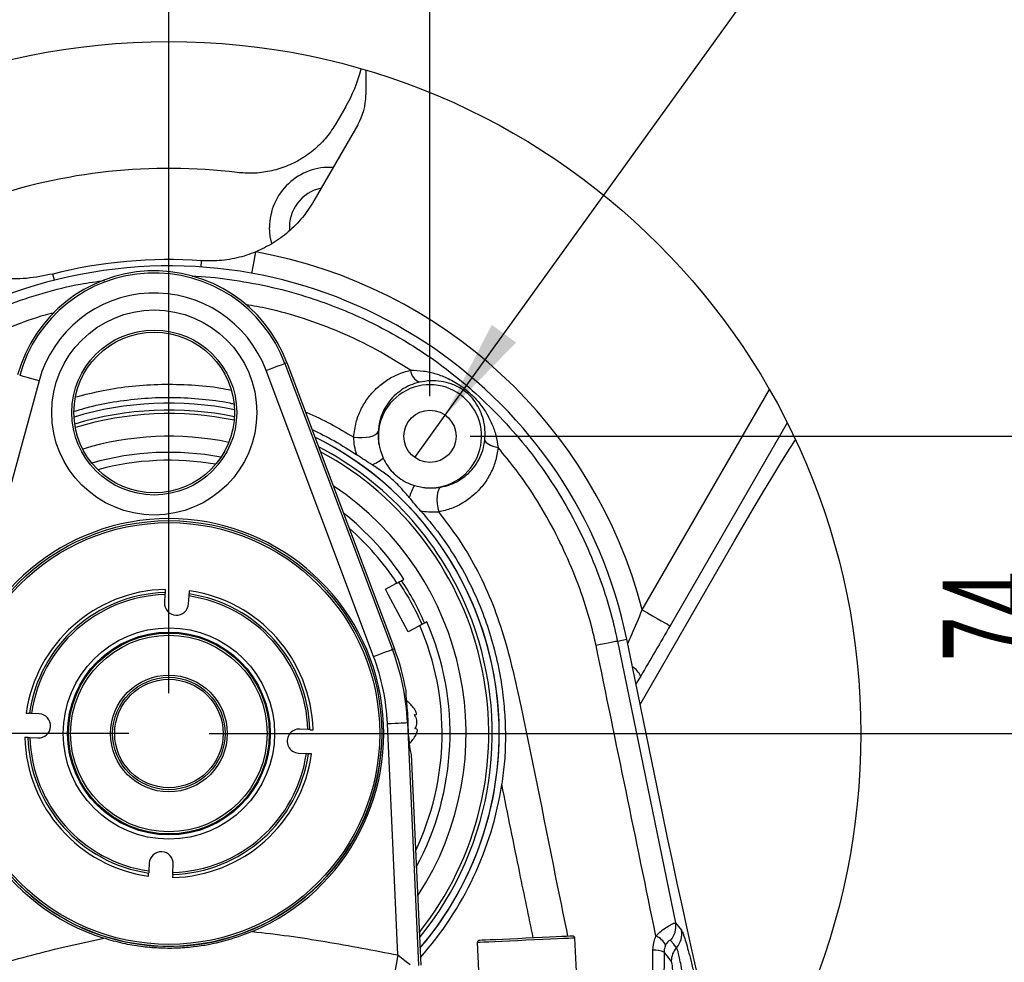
# Model space of a CAD drawing. Extents: x 0 to 8410, y 0 to 5940.
# Tile 50 of 210: x 700 to 1191, y 5092 to 5561. Entities that reach past the tile are written whole.
import ezdxf

# ---------------------------------------------------------------- set-up
doc = ezdxf.new("R2010")
doc.units = 0
doc.header["$LTSCALE"] = 10
doc.layers.get('0').update_dxf_attribs({"linetype": 'CONTINUOUS'})
doc.styles.add('SLDTEXTSTYLE0', font='TXT', dxfattribs={"width": 0.605})
doc.dimstyles.new('SLDDIMSTYLE4', dxfattribs={"dimtxt": 50, "dimasz": 50, "dimexe": 0, "dimexo": 0.0625, "dimgap": 12.5, "dimtad": 1, "dimdec": 1, "dimlfac": 0.5, "dimrnd": 1e-09, "dimzin": 12, "dimtxsty": 'SLDTEXTSTYLE0', "dimsah": 1, "dimcen": 0.09, "dimazin": 3, "dimtfac": 1, "dimtmove": 0, "dimatfit": 3, "dimtolj": 1, "dimtzin": 12})
doc.dimstyles.new('SLDDIMSTYLE5', dxfattribs={"dimtxt": 50, "dimasz": 50, "dimexe": 0, "dimexo": 0.0625, "dimgap": 12.5, "dimtad": 1, "dimdec": 1, "dimlfac": 0.5, "dimrnd": 1e-09, "dimzin": 12, "dimtxsty": 'SLDTEXTSTYLE0', "dimsah": 1, "dimcen": 0.09, "dimazin": 3, "dimtfac": 1, "dimtofl": 0, "dimtmove": 0, "dimatfit": 3, "dimtolj": 1, "dimtzin": 12})
doc.dimstyles.new('SLDDIMSTYLE6', dxfattribs={"dimtxt": 50, "dimasz": 50, "dimexe": 0, "dimexo": 0.0625, "dimgap": 12.5, "dimtad": 0, "dimtih": 1, "dimtoh": 1, "dimdec": 1, "dimlfac": 0.5, "dimrnd": 1e-09, "dimzin": 12, "dimtxsty": 'SLDTEXTSTYLE0', "dimblk1": 'NONE', "dimsah": 1, "dimcen": 0, "dimazin": 3, "dimtfac": 1, "dimtmove": 0, "dimatfit": 3, "dimtolj": 1, "dimtzin": 12})

# ---------------------------------------------------------------- blocks, each defined once
blk = doc.blocks.new('_D_10')
at = {"color": 7, "linetype": 'CONTINUOUS'}
for p, q in [((1224.34, 5354.03), (1224.34, 5454.03)), ((924.48, 5354.03), (1239.34, 5354.03)), ((1224.34, 5206.03), (1224.34, 5354.03)), ((794.48, 5206.03), (1239.34, 5206.03)), ((1224.34, 5206.03), (1224.34, 5106.03))]:
    blk.add_line(p, q, dxfattribs=at)
for points in [[(1224.34, 5354.03), (1231.84, 5404.03), (1216.84, 5404.03)], [(1224.34, 5206.03), (1216.84, 5156.03), (1231.84, 5156.03)]]:
    blk.add_solid(points, dxfattribs=at)
at = {"color": 7, "linetype": 'CONTINUOUS', "insert": (1159.88, 5241.84), "char_height": 50, "attachment_point": 1, "rotation": 90, "style": 'SLDTEXTSTYLE0'}
blk.add_mtext('74', dxfattribs=at)
blk = doc.blocks.new('_D_11')
at = {"color": 7, "linetype": 'CONTINUOUS'}
for p, q in [((774.48, 5226.03), (774.48, 5672.53)), ((904.48, 5374.03), (904.48, 5672.53)), ((774.48, 5657.53), (674.48, 5657.53)), ((774.48, 5657.53), (904.48, 5657.53)), ((904.48, 5657.53), (1004.48, 5657.53))]:
    blk.add_line(p, q, dxfattribs=at)
for points in [[(774.48, 5657.53), (724.48, 5665.03), (724.48, 5650.03)], [(904.48, 5657.53), (954.48, 5650.03), (954.48, 5665.03)]]:
    blk.add_solid(points, dxfattribs=at)
at = {"color": 7, "linetype": 'CONTINUOUS', "insert": (801.28, 5721.98), "char_height": 50, "attachment_point": 1, "style": 'SLDTEXTSTYLE0'}
blk.add_mtext('65', dxfattribs=at)
blk = doc.blocks.new('_D_12')
at = {"color": 7, "linetype": 'CONTINUOUS'}
for p, q in [((754.48, 5206.03), (341.94, 5206.03)), ((356.94, 5206.03), (356.94, 5076.03)), ((584.48, 5076.03), (341.94, 5076.03))]:
    blk.add_line(p, q, dxfattribs=at)
for points in [[(356.94, 5206.03), (349.44, 5156.03), (364.44, 5156.03)], [(356.94, 5076.03), (364.44, 5126.03), (349.44, 5126.03)]]:
    blk.add_solid(points, dxfattribs=at)
at = {"color": 7, "linetype": 'CONTINUOUS', "insert": (292.49, 5102.84), "char_height": 50, "attachment_point": 1, "rotation": 90, "style": 'SLDTEXTSTYLE0'}
blk.add_mtext('65', dxfattribs=at)
blk = doc.blocks.new('_D_13')
at = {"color": 7, "linetype": 'CONTINUOUS'}
for p, q in [((356.94, 5306.03), (356.94, 5406.03)), ((584.48, 5306.03), (341.94, 5306.03)), ((356.94, 5206.03), (356.94, 5306.03)), ((754.48, 5206.03), (341.94, 5206.03)), ((356.94, 5206.03), (356.94, 5106.03))]:
    blk.add_line(p, q, dxfattribs=at)
for points in [[(356.94, 5306.03), (364.44, 5356.03), (349.44, 5356.03)], [(356.94, 5206.03), (349.44, 5156.03), (364.44, 5156.03)]]:
    blk.add_solid(points, dxfattribs=at)
at = {"color": 7, "linetype": 'CONTINUOUS', "insert": (292.49, 5217.84), "char_height": 50, "attachment_point": 1, "rotation": 90, "style": 'SLDTEXTSTYLE0'}
blk.add_mtext('50', dxfattribs=at)
blk = doc.blocks.new('_D_14')
at = {"color": 7, "linetype": 'CONTINUOUS'}
for p, q in [((604.48, 5096.03), (604.48, 5672.53)), ((774.48, 5226.03), (774.48, 5672.53)), ((774.48, 5657.53), (604.48, 5657.53))]:
    blk.add_line(p, q, dxfattribs=at)
for points in [[(604.48, 5657.53), (654.48, 5650.03), (654.48, 5665.03)], [(774.48, 5657.53), (724.48, 5665.03), (724.48, 5650.03)]]:
    blk.add_solid(points, dxfattribs=at)
at = {"color": 7, "linetype": 'CONTINUOUS', "insert": (651.28, 5721.98), "char_height": 50, "attachment_point": 1, "style": 'SLDTEXTSTYLE0'}
blk.add_mtext('85', dxfattribs=at)
blk = doc.blocks.new('SW_SYMBOL_HOLE_DEPTH')
at = {"color": 0, "linetype": 'CONTINUOUS'}
for p, q in [((0, 8750), (8000, 8750)), ((4000, 8750), (4000, 750)), ((1000, 5550), (4000, 750)), ((7000, 5550), (4000, 750))]:
    blk.add_line(p, q, dxfattribs=at)
blk = doc.blocks.new('_D_15')
at = {"color": 7, "linetype": 'CONTINUOUS'}
for p, q in [((912.08, 5364.58), (1061.11, 5571.13)), ((1061.11, 5571.13), (1456.84, 5571.13)), ((896.87, 5343.49), (912.08, 5364.58))]:
    blk.add_line(p, q, dxfattribs=at)
blk.add_solid([(912.08, 5364.58), (947.42, 5400.74), (935.25, 5409.51)], dxfattribs=at)
at = {"color": 7, "linetype": 'CONTINUOUS', "xscale": 0.006445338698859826, "yscale": 0.006445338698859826, "zscale": 0.006445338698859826}
blk.add_blockref('SW_SYMBOL_HOLE_DEPTH', (1311.39, 5578.36), dxfattribs=at)
at = {"color": 7, "linetype": 'CONTINUOUS', "char_height": 50, "attachment_point": 1, "style": 'SLDTEXTSTYLE0'}
for s, insert in [('3x M10', (1086.11, 5635.72)), ('15', (1380.45, 5635.72))]:
    blk.add_mtext(s, dxfattribs=dict(at, insert=insert))
blk = doc.blocks.new('_NONE')

msp = doc.modelspace()

# ---------------------------------------------------------------- linework, layer by layer
at = {"color": 7, "linetype": 'CONTINUOUS'}
for p, q in [((872.55, 5536.4), (872.55, 5524.04)), ((862.38, 5517.89), (857.79, 5509.93)), ((868.54, 5509.1), (846.67, 5471.21)), ((833.23, 5390.71), (886.8, 5248.27)), ((879.63, 5347.47), (881.19, 5343.1)), ((896.72, 5329.51), (901.27, 5328.54)), ((1009.17, 5220.54), (1056.14, 5301.89)), ((772.51, 5275.21), (772.28, 5271.27)), ((784.26, 5270.57), (784.49, 5274.51)), ((1020.5, 5165.48), (1002.51, 5252.93)), ((709.94, 5215.82), (706, 5216.05)), ((896.69, 5215.2), (897.26, 5215.23)), ((843.65, 5208), (839.71, 5208.23)), ((896.88, 5208.44), (897.33, 5208.49)), ((897.33, 5208.56), (896.95, 5208.55)), ((705.3, 5204.07), (709.24, 5203.84)), ((897.05, 5204.63), (897.39, 5205.36)), ((839.01, 5196.25), (842.95, 5196.02)), ((895.08, 5195.52), (899.87, 5090.61)), ((764.69, 5141.5), (764.46, 5137.56)), ((776.44, 5136.86), (776.67, 5140.79)), ((928.05, 5101.93), (929.47, 5070.96)), ((978.08, 5073.18), (976.66, 5104.15)), ((1055.77, 5006.96), (1034.81, 5099.18))]:
    msp.add_line(p, q, dxfattribs=at)
at = {"color": 8, "linetype": 'CONTINUOUS'}
for p, q in [((790.56, 5438.29), (790.78, 5441.47)), ((717.44, 5431.75), (716.66, 5434.84)), ((832.23, 5390.33), (833.23, 5390.71)), ((832.23, 5390.33), (885.79, 5247.89)), ((876.44, 5244.38), (822.88, 5386.81)), ((709.8, 5381.65), (669.44, 5234.93)), ((1010.24, 5267.61), (1073.54, 5377.26)), ((1082.42, 5360.71), (1024.06, 5259.63)), ((997.86, 5251.97), (1002.51, 5252.93)), ((997.86, 5251.97), (1026.71, 5111.69)), ((885.79, 5247.89), (886.8, 5248.27)), ((1009.43, 5234.64), (1007.09, 5230.68)), ((888.56, 5095.77), (883.3, 5211)), ((893.28, 5211.46), (893.51, 5211.47)), ((893.28, 5211.46), (898.8, 5090.53)), ((1026.71, 5111.69), (1029.7, 5108.06)), ((1021.08, 5097.16), (1020.71, 5046.44))]:
    msp.add_line(p, q, dxfattribs=at)
at = {"color": 8, "linetype": 'CONTINUOUS', "flags": 128}
for points in [[(825.67, 5449.97), (824.91, 5453.47), (824.56, 5458.03)], [(815.78, 5435.15), (816.54, 5439.38), (817.71, 5445.84)], [(822.88, 5386.81), (824.65, 5387.48), (826.35, 5388.12), (827.93, 5388.71), (829.32, 5389.24), (830.49, 5389.68), (831.38, 5390.01), (831.97, 5390.23), (832.23, 5390.33)], [(709.8, 5381.65), (707.98, 5382.15), (706.23, 5382.63), (704.6, 5383.08), (703.16, 5383.48), (701.96, 5383.81), (701.04, 5384.06), (700.44, 5384.23), (700.17, 5384.3)], [(866.5, 5353.62), (868.6, 5353.42), (870.7, 5353.39), (872.72, 5353.53), (874.55, 5353.83), (876.13, 5354.28), (877.37, 5354.86), (878.22, 5355.54), (878.65, 5356.3)], [(931.8, 5352.18), (931.97, 5351.64), (932.36, 5351.1), (932.95, 5350.57), (933.74, 5350.06), (934.7, 5349.58), (935.82, 5349.14), (937.06, 5348.76), (938.42, 5348.44)], [(909.91, 5328.69), (909.23, 5328.18), (908.67, 5327.25), (908.26, 5325.94), (908.02, 5324.33), (907.96, 5322.47), (908.08, 5320.45), (908.38, 5318.36), (908.84, 5316.3)], [(1010.24, 5267.61), (1012.82, 5266.12), (1015.32, 5264.68), (1017.63, 5263.34), (1019.69, 5262.16), (1021.41, 5261.16), (1022.74, 5260.39), (1023.64, 5259.88), (1024.06, 5259.63)], [(997.86, 5251.97), (997.56, 5251.92), (996.93, 5251.8), (995.98, 5251.61), (994.73, 5251.36), (993.2, 5251.05), (991.41, 5250.69), (989.4, 5250.28), (987.2, 5249.83)], [(876.44, 5244.38), (878.21, 5245.04), (879.91, 5245.68), (881.49, 5246.28), (882.89, 5246.8), (884.05, 5247.24), (884.94, 5247.58), (885.53, 5247.8), (885.79, 5247.89)], [(883.3, 5211), (885.18, 5211.09), (887, 5211.17), (888.69, 5211.25), (890.18, 5211.32), (891.42, 5211.37), (892.37, 5211.42), (893, 5211.45), (893.28, 5211.46)], [(976.66, 5104.15), (976.29, 5104.13), (975.2, 5104.08), (973.41, 5104), (970.98, 5103.89), (967.98, 5103.75), (964.51, 5103.6), (960.67, 5103.42), (956.58, 5103.23), (952.36, 5103.04), (948.14, 5102.85), (944.05, 5102.66), (940.21, 5102.49), (936.74, 5102.33), (933.74, 5102.19), (931.31, 5102.08), (929.52, 5102), (928.42, 5101.95), (928.05, 5101.93), (928.05, 5101.93)], [(1027.27, 5099.35), (1025.86, 5101.09), (1024.31, 5103.02)], [(888.56, 5095.77), (887.65, 5091.07), (886.75, 5086.49), (885.91, 5082.16), (885.13, 5078.16), (884.44, 5074.63), (883.85, 5071.63), (883.39, 5069.25), (883.06, 5067.55), (882.87, 5066.57)], [(1024.64, 5092.66), (1023.25, 5094.42), (1021.08, 5097.16)]]:
    msp.add_lwpolyline(points, dxfattribs=at)
at = {"color": 7, "linetype": 'CONTINUOUS', "flags": 128}
for points in [[(1056.14, 5301.89), (1060.8, 5309.9), (1065.46, 5317.84), (1070.12, 5325.66), (1074.74, 5333.31), (1079.29, 5340.75), (1083.74, 5347.93), (1086.5, 5352.31)], [(772.66, 5277.81), (772.66, 5277.79), (772.63, 5277.26), (772.6, 5276.79), (772.58, 5276.44), (772.57, 5276.24), (772.57, 5276.21), (772.57, 5276.21)], [(882.32, 5277.83), (887.57, 5280.66), (888.06, 5280.93)], [(893.71, 5256.71), (883.75, 5275.18), (882.32, 5277.83)], [(899.45, 5259.8), (898.96, 5259.54), (893.71, 5256.71)], [(702.7, 5204.22), (702.72, 5204.22), (703.25, 5204.19), (703.71, 5204.16), (704.07, 5204.14), (704.27, 5204.13), (704.3, 5204.13), (704.3, 5204.13)], [(1034.81, 5099.18), (1032.44, 5109.71), (1030.05, 5120.52), (1027.65, 5131.55), (1025.25, 5142.75), (1022.86, 5154.08), (1020.5, 5165.48)], [(975.62, 5105.1), (975.62, 5105.1), (975.26, 5105.09), (974.21, 5105.04), (972.5, 5104.96), (970.17, 5104.86), (967.29, 5104.72), (963.97, 5104.57), (960.28, 5104.4), (956.36, 5104.22), (952.31, 5104.04), (948.27, 5103.85), (944.34, 5103.68), (940.66, 5103.51), (937.33, 5103.36), (934.46, 5103.22), (932.13, 5103.12), (930.41, 5103.04), (929.36, 5102.99), (929.01, 5102.98), (929.01, 5102.98)]]:
    msp.add_lwpolyline(points, dxfattribs=at)
at = {"color": 7, "linetype": 'CONTINUOUS'}
for centre, radius in [((774.47, 5206.03), 344.61), ((767.18, 5365.87), 40), ((904.48, 5354.03), 13), ((774.47, 5206.03), 106), ((774.47, 5206.03), 50), ((774.47, 5206.03), 48.93), ((774.47, 5206.03), 29.07), ((774.47, 5206.03), 28), ((774.47, 5206.03), 27)]:
    msp.add_circle(centre, radius, dxfattribs=at)
at = {"color": 8, "linetype": 'CONTINUOUS'}
for centre, radius in [((767.18, 5365.87), 51.06), ((767.18, 5365.87), 41.08), ((774.47, 5206.03), 105), ((774.47, 5206.03), 52.62), ((774.47, 5206.03), 50.5)]:
    msp.add_circle(centre, radius, dxfattribs=at)
at = {"color": 7, "linetype": 'CONTINUOUS'}
for centre, radius, start, end in [((801.76, 5553.87), 70.49, 329.3118, 346.2188), ((842.67, 5524.04), 29.88, 329.9977, 0.0022), ((774.47, 5206.03), 281.4, 83.044, 109.2201), ((774.47, 5206.03), 232.81, 11.6209, 187.3281), ((774.48, 5206.03), 236, 86.039, 104.18), ((767.18, 5365.87), 70.57, 20.6085, 164.6201), ((904.48, 5354.03), 25.7, 262.8348, 194.793), ((774.47, 5206.04), 164.5, 78.5416, 106.687), ((774.47, 5206.04), 164.5, 78.5417, 106.6869), ((774.48, 5206.03), 148, 78.3706, 106.8582), ((774.47, 5206.03), 164.5, 319.4574, 63.7655), ((774.47, 5206.03), 164.5, 0, 63.7654), ((774.47, 5206.04), 140, 79.3231, 105.9056), ((774.47, 5206.03), 148, 326.7895, 56.4334), ((774.48, 5206.04), 140, 33.2561, 51.6115), ((774.47, 5206.03), 107, 292.8252, 252.4034), ((774.47, 5206.03), 70.2, 91.5583, 171.7522), ((778.27, 5270.92), 6, 176.6556, 356.655), ((774.48, 5206.03), 70.2, 1.5582, 81.7523), ((774.48, 5206.03), 140, 331.6116, 23.4222), ((774.48, 5206.03), 120, 10.2765, 20.6086), ((884.77, 5210.83), 14, 32.7141, 54.6841), ((709.59, 5209.83), 6, 266.6556, 86.655), ((839.36, 5202.24), 6, 86.6545, 266.6557), ((970.57, 5210.99), 77.06, 179.6471, 191.5816), ((774.47, 5206.03), 106, 180, 356.6552), ((774.47, 5206.03), 70.2, 181.5583, 261.7522), ((884.75, 5211.31), 14, 312.4385, 334.8), ((774.48, 5206.03), 164.5, 319.4574, 0), ((774.47, 5206.03), 70.2, 271.5583, 351.7521), ((774.47, 5206.03), 167.72, 318.2983, 351.3179), ((770.68, 5141.15), 6, 356.6556, 176.655), ((975.66, 5104.11), 1, 2.6062, 92.6242), ((929.05, 5101.98), 1, 92.6149, 182.6105)]:
    msp.add_arc(centre, radius, start, end, dxfattribs=at)
at = {"color": 8, "linetype": 'CONTINUOUS'}
for centre, radius, start, end in [((854.48, 5458.03), 29.92, 86.4993, 179.9995), ((854.48, 5458.03), 20, 101.8798, 183.9196), ((774.47, 5206.03), 243.67, 14.6378, 79.7804), ((767.18, 5365.87), 69.5, 20.6086, 164.6201), ((767.18, 5365.87), 59.51, 20.6085, 164.6203), ((902.59, 5388.11), 7.95, 188.6203, 244.616), ((774.48, 5206.03), 161.04, 78.3045, 106.9242), ((774.48, 5206.03), 159.31, 78.2238, 107.0051), ((774.47, 5206.03), 161.04, 22.5227, 62.4343), ((774.47, 5206.03), 159.3, 321.4894, 61.7335), ((774.47, 5206.03), 136.05, 80.1478, 105.0808), ((864.25, 5365.39), 28, 294.0073, 307.2261), ((921.39, 5315.52), 28.36, 150.4487, 163.6287), ((774.47, 5206.03), 136.05, 33.3995, 48.722), ((774.47, 5206.03), 138.7, 23.3739, 33.3154), ((774.47, 5206.03), 71.8, 91.4488, 171.8617), ((774.47, 5206.03), 71.8, 1.4488, 81.8616), ((774.47, 5206.03), 69.2, 91.6293, 171.6811), ((774.47, 5206.03), 69.2, 1.6293, 81.6811), ((774.47, 5206.03), 161.04, 320.7885, 22.5227), ((774.47, 5206.03), 136.05, 334.5007, 23.2791), ((774.47, 5206.03), 118.92, 2.6143, 20.6086), ((774.48, 5206.03), 108.94, 2.6143, 20.6087), ((999.25, 5229.81), 11.26, 25.3829, 57.4194), ((774.47, 5206.03), 71.8, 181.4488, 261.8617), ((774.47, 5206.03), 69.2, 181.6294, 261.681), ((774.48, 5206.03), 71.8, 271.4486, 351.8618), ((774.47, 5206.03), 69.2, 271.6293, 351.6813), ((1016.91, 5109.74), 10, 317.7515, 11.2504), ((1014.18, 5097.24), 8.36, 23.9309, 70.2554), ((1019.89, 5106.11), 10, 317.4999, 11.2485), ((1016.1, 5084.22), 13.86, 68.9377, 92.2569), ((1034.65, 5092.59), 10.01, 137.5122, 179.604)]:
    msp.add_arc(centre, radius, start, end, dxfattribs=at)
at = {"color": 7, "linetype": 'CONTINUOUS'}
for points, knots in [([(857.79, 5509.93), (856.27, 5507.57), (853.22, 5502.86), (847.24, 5496.86), (840.41, 5491.92), (832.83, 5488.18), (824.74, 5485.82), (816.55, 5484.75), (811.16, 5485.16), (808.55, 5485.36)], [0, 0, 0, 0, 0.144366, 0.288724, 0.433096, 0.577468, 0.721671, 0.865875, 1, 1, 1, 1]), ([(846.67, 5471.21), (844.88, 5468.42), (841.24, 5462.76), (834.22, 5455.76), (826.38, 5449.9), (820.62, 5447.2), (817.71, 5445.84)], [0, 0, 0, 0, 0.253535, 0.514406, 0.754105, 1, 1, 1, 1]), ([(817.71, 5445.84), (817.36, 5445.7), (813.94, 5444.31), (807.12, 5442.31), (798.35, 5441.18), (792.86, 5441.39), (790.78, 5441.47)], [0, 0, 0, 0, 0.041243, 0.401777, 0.772746, 1, 1, 1, 1]), ([(716.66, 5434.84), (712.33, 5433.97), (703.54, 5432.2), (693.23, 5432.31), (687.48, 5433.01), (686.22, 5433.16)], [0, 0, 0, 0, 0.431896, 0.876302, 1, 1, 1, 1]), ([(727.43, 5366.49), (729.93, 5367.25), (736.85, 5369.35), (748.56, 5371.54), (762.5, 5373.17), (776.71, 5373.61), (790.85, 5372.72), (800.86, 5371.55), (805.99, 5370.36), (806.61, 5370.22)], [0, 0, 0, 0, 0.097852, 0.270978, 0.445304, 0.623422, 0.80285, 0.976008, 1, 1, 1, 1]), ([(845.74, 5357.44), (849.5, 5355.6), (857.2, 5351.81), (864.4, 5347.16), (868.09, 5344.77)], [0, 0, 0, 0, 0.488318, 1, 1, 1, 1]), ([(875.64, 5339.82), (874.4, 5340.62), (871.87, 5342.26), (869.36, 5343.93), (868.09, 5344.77)], [0, 0, 0, 0, 0.492017, 1, 1, 1, 1]), ([(894.18, 5323.51), (892.94, 5324.96), (890.42, 5327.89), (886.98, 5331.49), (883.81, 5334.16), (880.27, 5336.79), (877.5, 5338.6), (875.64, 5339.82)], [0, 0, 0, 0, 0.230863, 0.467305, 0.600356, 0.731471, 1, 1, 1, 1]), ([(881.19, 5343.1), (881.84, 5341.86), (883.15, 5339.34), (885.87, 5336.06), (889.09, 5333.23), (892.71, 5330.96), (895.39, 5329.99), (896.72, 5329.51)], [0, 0, 0, 0, 0.197313, 0.400337, 0.598023, 0.801381, 1, 1, 1, 1]), ([(899.99, 5316.76), (899.01, 5317.88), (897.06, 5320.12), (895.14, 5322.38), (894.18, 5323.51)], [0, 0, 0, 0, 0.499916, 1, 1, 1, 1]), ([(899.99, 5316.76), (902.34, 5313.99), (908.25, 5307.02), (916.62, 5294.91), (924.29, 5281.22), (930.3, 5267.66), (934.89, 5254.41), (938.41, 5240.67), (940.66, 5227.54), (941.85, 5215.2), (942.17, 5203.75), (941.76, 5192.21), (940.77, 5184.56), (940.27, 5180.72)], [0, 0, 0, 0, 0.0744691, 0.1872168, 0.3010907, 0.3956559, 0.4908866, 0.5881244, 0.6860243, 0.7635943, 0.842057, 0.9205226, 1, 1, 1, 1]), ([(888.06, 5280.93), (888.55, 5281.19), (889.31, 5281.6), (890.37, 5282.17), (891.04, 5282.53), (891.44, 5282.75), (891.55, 5282.81), (891.55, 5282.81)], [0, 0, 0, 0, 0.42406, 0.654597, 0.907236, 0.99984, 1, 1, 1, 1]), ([(772.57, 5276.21), (772.57, 5276.19), (772.56, 5276.12), (772.55, 5275.97), (772.54, 5275.73), (772.52, 5275.47), (772.51, 5275.28), (772.51, 5275.21)], [0, 0, 0, 0, 0.052347, 0.210587, 0.457315, 0.765615, 1, 1, 1, 1]), ([(784.64, 5277.11), (784.64, 5277.04), (784.62, 5276.8), (784.6, 5276.41), (784.57, 5275.99), (784.56, 5275.71), (784.55, 5275.57), (784.55, 5275.52), (784.55, 5275.51)], [0, 0, 0, 0, 0.13319, 0.454782, 0.724881, 0.912353, 0.977787, 1, 1, 1, 1]), ([(784.49, 5274.51), (784.49, 5274.51), (784.49, 5274.63), (784.51, 5274.84), (784.52, 5275.12), (784.54, 5275.34), (784.54, 5275.45), (784.55, 5275.5), (784.55, 5275.51)], [0, 0, 0, 0, 0.019481, 0.350535, 0.641878, 0.860053, 0.980663, 1, 1, 1, 1]), ([(902.94, 5261.68), (902.92, 5261.67), (902.72, 5261.57), (902.32, 5261.35), (901.49, 5260.9), (900.52, 5260.38), (899.76, 5259.97), (899.45, 5259.8)], [0, 0, 0, 0, 0.015705, 0.171694, 0.3454, 0.731549, 1, 1, 1, 1]), ([(892.55, 5227.44), (892.5, 5227.14), (892.31, 5226), (892.7, 5223.51), (892.95, 5219.7), (893.31, 5215.53), (893.45, 5212.67), (893.51, 5211.47)], [0, 0, 0, 0, 0.056352, 0.216662, 0.464741, 0.774201, 1, 1, 1, 1]), ([(896.41, 5218.6), (896.73, 5218.11), (897.22, 5217.34), (897.6, 5216.31), (897.78, 5215.6), (897.39, 5215.14), (896.93, 5215.27), (896.66, 5215.38), (896.56, 5215.43)], [0, 0, 0, 0, 0.3735663, 0.5879295, 0.7284495, 0.8102232, 0.9240642, 1, 1, 1, 1]), ([(703.4, 5216.2), (703.47, 5216.19), (703.71, 5216.18), (704.1, 5216.16), (704.52, 5216.13), (704.8, 5216.12), (704.94, 5216.11), (704.99, 5216.11), (705, 5216.1)], [0, 0, 0, 0, 0.133164, 0.454822, 0.72489, 0.912359, 0.977875, 1, 1, 1, 1]), ([(706, 5216.05), (706, 5216.05), (705.88, 5216.05), (705.67, 5216.07), (705.38, 5216.08), (705.17, 5216.09), (705.05, 5216.1), (705.01, 5216.1), (705, 5216.1)], [0, 0, 0, 0, 0.0195128, 0.350506, 0.6419097, 0.8600627, 0.9804787, 1, 1, 1, 1]), ([(896.56, 5215.43), (896.88, 5214.96), (897.46, 5214.11), (897.83, 5212.65), (897.91, 5211.29), (897.7, 5210.01), (897.32, 5209.06), (896.98, 5208.59), (896.88, 5208.44)], [0, 0, 0, 0, 0.225951, 0.408981, 0.597194, 0.767167, 0.928655, 1, 1, 1, 1]), ([(844.65, 5207.94), (844.65, 5207.94), (844.64, 5207.94), (844.58, 5207.95), (844.44, 5207.96), (844.22, 5207.97), (843.94, 5207.98), (843.75, 5208), (843.65, 5208)], [0, 0, 0, 0, 0.001473, 0.03419, 0.174087, 0.406513, 0.7059, 1, 1, 1, 1]), ([(844.65, 5207.94), (844.66, 5207.94), (844.74, 5207.94), (844.93, 5207.93), (845.27, 5207.91), (845.65, 5207.88), (845.99, 5207.86), (846.18, 5207.85), (846.25, 5207.85)], [0, 0, 0, 0, 0.021575, 0.144453, 0.363105, 0.653636, 0.857331, 1, 1, 1, 1]), ([(897.67, 5208.52), (897.8, 5208.4), (898.11, 5208.11), (898.04, 5207.28), (897.82, 5206.32), (897.45, 5205.4), (897.15, 5204.83), (897.05, 5204.63)], [0, 0, 0, 0, 0.11811, 0.299043, 0.540141, 0.843824, 1, 1, 1, 1]), ([(704.3, 5204.13), (704.32, 5204.12), (704.39, 5204.12), (704.54, 5204.11), (704.78, 5204.1), (705.04, 5204.08), (705.22, 5204.07), (705.3, 5204.07)], [0, 0, 0, 0, 0.052315, 0.210509, 0.457265, 0.765588, 1, 1, 1, 1]), ([(842.95, 5196.02), (842.97, 5196.02), (843.11, 5196.01), (843.34, 5196), (843.61, 5195.98), (843.8, 5195.97), (843.9, 5195.97), (843.94, 5195.96), (843.95, 5195.96)], [0, 0, 0, 0, 0.081577, 0.408129, 0.688321, 0.890066, 0.965855, 1, 1, 1, 1]), ([(845.55, 5195.87), (845.48, 5195.87), (845.23, 5195.89), (844.84, 5195.91), (844.42, 5195.94), (844.14, 5195.95), (844, 5195.96), (843.95, 5195.96), (843.95, 5195.96)], [0, 0, 0, 0, 0.1426561, 0.4628801, 0.7309247, 0.915931, 0.9971404, 1, 1, 1, 1]), ([(764.31, 5134.96), (764.32, 5135.03), (764.33, 5135.28), (764.35, 5135.67), (764.38, 5136.08), (764.39, 5136.37), (764.4, 5136.51), (764.4, 5136.56), (764.4, 5136.56)], [0, 0, 0, 0, 0.142684, 0.462819, 0.730899, 0.915877, 0.997119, 1, 1, 1, 1]), ([(764.46, 5137.56), (764.46, 5137.54), (764.45, 5137.4), (764.44, 5137.17), (764.42, 5136.9), (764.41, 5136.71), (764.41, 5136.61), (764.41, 5136.57), (764.4, 5136.56)], [0, 0, 0, 0, 0.081647, 0.408089, 0.688427, 0.890095, 0.965942, 1, 1, 1, 1]), ([(776.38, 5135.86), (776.38, 5135.85), (776.38, 5135.77), (776.37, 5135.58), (776.35, 5135.24), (776.33, 5134.86), (776.31, 5134.52), (776.3, 5134.33), (776.29, 5134.26)], [0, 0, 0, 0, 0.021568, 0.144465, 0.363113, 0.653713, 0.857394, 1, 1, 1, 1]), ([(776.38, 5135.86), (776.38, 5135.86), (776.38, 5135.87), (776.39, 5135.93), (776.4, 5136.07), (776.41, 5136.29), (776.43, 5136.57), (776.44, 5136.76), (776.44, 5136.86)], [0, 0, 0, 0, 0.001485, 0.034205, 0.174151, 0.406453, 0.705977, 1, 1, 1, 1]), ([(815.98, 5107.41), (811.28, 5105.66), (801.78, 5102.1), (788.91, 5099.79), (778.05, 5098.97), (769.3, 5099.04), (760.49, 5099.84), (751.35, 5101.38), (745.31, 5103.13), (742.13, 5104.04)], [0, 0, 0, 0, 0.199303, 0.402684, 0.517022, 0.632262, 0.75002, 0.868572, 1, 1, 1, 1])]:
    msp.add_open_spline(points, degree=3, knots=knots, dxfattribs=at)
at = {"color": 8, "linetype": 'CONTINUOUS'}
for points, knots in [([(786.1, 5433.73), (786.77, 5433.72), (793.78, 5433.61), (807.16, 5431.91), (826.16, 5428.48), (843.33, 5423.67), (858.79, 5418.12), (872.48, 5412.15), (886.21, 5405.06), (899.69, 5396.88), (913.62, 5387.02), (927.51, 5375.48), (941.17, 5362.07), (953.76, 5347.41), (965.02, 5331.78), (974.87, 5315.33), (983.3, 5298.25), (990.34, 5280.34), (995.05, 5264.8), (997.15, 5255.21), (997.86, 5251.97)], [0, 0, 0, 0, 0.0066972, 0.0700548, 0.1343172, 0.1995164, 0.2479595, 0.2983141, 0.3486683, 0.4021946, 0.4557207, 0.5190769, 0.5824312, 0.6466971, 0.7119047, 0.7747392, 0.8380233, 0.9019783, 0.9668589, 1, 1, 1, 1]), ([(548.22, 5176.94), (547.57, 5183.1), (546.26, 5195.48), (546.26, 5214.21), (547.69, 5233.06), (550.73, 5251.7), (555.29, 5270.04), (561.33, 5287.92), (568.9, 5305.41), (577.94, 5322.26), (588.37, 5338.32), (600.12, 5353.46), (613.24, 5367.72), (627.5, 5380.78), (642.75, 5392.53), (658.83, 5402.91), (675.89, 5411.99), (693.63, 5419.59), (711.9, 5425.58), (728.11, 5429.66), (738.39, 5431.08), (742.35, 5431.63)], [0, 0, 0, 0, 0.052288, 0.105131, 0.157971, 0.211874, 0.264516, 0.317518, 0.371075, 0.425388, 0.478861, 0.532709, 0.587137, 0.642361, 0.695948, 0.749535, 0.803888, 0.859033, 0.912423, 0.966187, 1, 1, 1, 1]), ([(894.73, 5386.92), (889.15, 5390.42), (877.98, 5397.42), (860.11, 5405.96), (842.06, 5412.72), (826.21, 5417.29), (816.48, 5418.99), (812.75, 5419.64)], [0, 0, 0, 0, 0.222081, 0.444621, 0.666698, 0.872349, 1, 1, 1, 1]), ([(717.52, 5415.54), (716.72, 5415.35), (709.98, 5413.78), (697.69, 5409.4), (680.81, 5402.31), (664.61, 5393.67), (649.17, 5383.76), (633.59, 5371.75), (618.11, 5357.5), (608.56, 5346.07), (603.78, 5340.36)], [0, 0, 0, 0, 0.017782, 0.149612, 0.281467, 0.413793, 0.54612, 0.677975, 0.838987, 1, 1, 1, 1]), ([(866.5, 5353.62), (866.81, 5356.1), (867.39, 5360.79), (869.94, 5367.34), (873.34, 5373.01), (877.67, 5377.93), (882.68, 5381.92), (888.41, 5385.11), (892.59, 5386.31), (894.73, 5386.92)], [0, 0, 0, 0, 0.159828, 0.302271, 0.447889, 0.582446, 0.72117, 0.857606, 1, 1, 1, 1]), ([(894.73, 5386.92), (896.94, 5386.87), (901.26, 5386.77), (907.59, 5385.25), (913.98, 5382.78), (919.85, 5379.35), (924.95, 5375.18), (929.09, 5370.72), (932.62, 5365.72), (935.42, 5360.25), (937.51, 5354.47), (938.11, 5350.47), (938.42, 5348.44)], [0, 0, 0, 0, 0.103843, 0.203255, 0.304908, 0.426118, 0.521944, 0.614386, 0.711869, 0.809643, 0.903229, 1, 1, 1, 1]), ([(728.05, 5373.64), (732.62, 5374.79), (741.87, 5377.13), (756.2, 5379.19), (770.91, 5380.15), (785.66, 5379.75), (797.26, 5378.7), (803.78, 5377.38), (805.55, 5377.02)], [0, 0, 0, 0, 0.18052, 0.365515, 0.554521, 0.74492, 0.931022, 1, 1, 1, 1]), ([(899.18, 5380.93), (897.63, 5380.48), (894.53, 5379.58), (890.33, 5377.23), (886.62, 5374.24), (883.5, 5370.63), (881.03, 5366.42), (879.22, 5361.59), (878.84, 5358.11), (878.65, 5356.3)], [0, 0, 0, 0, 0.140281, 0.28099, 0.416868, 0.554482, 0.695463, 0.841213, 1, 1, 1, 1]), ([(931.8, 5352.18), (931.89, 5353.89), (932.07, 5357.28), (931.22, 5362.21), (929.6, 5366.91), (927.23, 5371.09), (924.44, 5374.38), (922.07, 5376.37), (919.94, 5377.83), (917.77, 5379.04), (914.35, 5380.46), (910.02, 5381.52), (904.65, 5381.89), (901.05, 5381.26), (899.18, 5380.93)], [0, 0, 0, 0, 0.0999761, 0.1984245, 0.2907196, 0.3896991, 0.4782555, 0.5421606, 0.5699705, 0.6295867, 0.6872618, 0.7868487, 0.8892128, 1, 1, 1, 1]), ([(842.5, 5366.07), (842.73, 5365.99), (847.05, 5364.35), (855.13, 5360.27), (862.7, 5355.84), (866.5, 5353.62)], [0, 0, 0, 0, 0.027271, 0.5122816, 1, 1, 1, 1]), ([(878.65, 5356.3), (878.63, 5355.07), (878.61, 5352.49), (879.08, 5349.54), (879.53, 5347.86), (879.63, 5347.47)], [0, 0, 0, 0, 0.414079, 0.86659, 1, 1, 1, 1]), ([(868.09, 5344.77), (867.66, 5346.22), (866.81, 5349.11), (866.61, 5352.12), (866.5, 5353.62)], [0, 0, 0, 0, 0.499454, 1, 1, 1, 1]), ([(909.91, 5328.69), (911.47, 5329.05), (914.61, 5329.77), (918.94, 5331.88), (922.84, 5334.68), (926.2, 5338.16), (928.93, 5342.3), (930.97, 5347.02), (931.52, 5350.44), (931.8, 5352.18)], [0, 0, 0, 0, 0.139419, 0.279665, 0.416445, 0.555985, 0.698539, 0.84701, 1, 1, 1, 1]), ([(938.42, 5348.44), (938.05, 5346.09), (937.33, 5341.5), (934.62, 5335.12), (930.99, 5329.49), (926.43, 5324.7), (921.17, 5320.84), (915.27, 5317.88), (910.99, 5316.83), (908.84, 5316.3)], [0, 0, 0, 0, 0.151597, 0.297023, 0.441247, 0.579574, 0.718203, 0.858266, 1, 1, 1, 1]), ([(987.2, 5249.83), (986.53, 5252.82), (984.53, 5261.68), (980.04, 5276.17), (973.29, 5293.14), (965.22, 5309.76), (956.47, 5324.51), (947.5, 5337.44), (941.45, 5344.77), (938.42, 5348.44)], [0, 0, 0, 0, 0.082776, 0.245238, 0.408797, 0.575588, 0.743538, 0.871481, 1, 1, 1, 1]), ([(901.27, 5328.54), (901.89, 5328.46), (904.76, 5328.11), (907.64, 5328.44), (909.91, 5328.69)], [0, 0, 0, 0, 0.215895, 1, 1, 1, 1]), ([(908.84, 5316.3), (907.5, 5316.23), (904.77, 5316.09), (901.81, 5316.42), (900.21, 5316.72), (899.99, 5316.76)], [0, 0, 0, 0, 0.450356, 0.924154, 1, 1, 1, 1]), ([(908.84, 5316.3), (912.19, 5311.9), (918.91, 5303.1), (927.68, 5288.38), (935.21, 5272.41), (941.14, 5255.19), (945.86, 5237.59), (954.88, 5195.69), (963.6, 5151.43), (971.36, 5113.16), (973.02, 5104.99)], [0, 0, 0, 0, 0.074372, 0.148768, 0.229959, 0.311466, 0.393271, 0.474869, 0.887808, 1, 1, 1, 1]), ([(888.85, 5281.36), (890.57, 5278.71), (894.85, 5272.12), (898.61, 5264.98), (900.31, 5260.44), (900.36, 5260.29)], [0, 0, 0, 0, 0.394131, 0.980924, 1, 1, 1, 1]), ([(1002.95, 5250.81), (1003.61, 5252.33), (1006.06, 5257.93), (1008.48, 5263.53), (1010.24, 5267.61)], [0, 0, 0, 0, 0.272081, 1, 1, 1, 1]), ([(1024.06, 5259.63), (1021.64, 5255.46), (1016.8, 5247.1), (1011.88, 5238.79), (1009.43, 5234.64)], [0, 0, 0, 0, 0.49999, 1, 1, 1, 1]), ([(1017, 5105.12), (1012.04, 5129.24), (1002.12, 5177.48), (992.18, 5225.71), (987.2, 5249.83)], [0, 0, 0, 0, 0.5, 1, 1, 1, 1]), ([(955.95, 5104.21), (953.7, 5114.98), (948.38, 5140.46), (943.24, 5165.99), (940.27, 5180.72)], [0, 0, 0, 0, 0.422754, 1, 1, 1, 1]), ([(1017, 5105.12), (1017.41, 5105.54), (1018.66, 5106.87), (1020.89, 5108.72), (1023.46, 5110.33), (1025.32, 5111.46), (1026.39, 5111.64), (1026.71, 5111.69)], [0, 0, 0, 0, 0.148189, 0.460684, 0.726913, 0.918994, 1, 1, 1, 1]), ([(815.98, 5107.41), (822.06, 5106.72), (834.22, 5105.33), (858.43, 5101.49), (876.51, 5098.05), (888.56, 5095.77)], [0, 0, 0, 0, 0.249529, 0.499373, 1, 1, 1, 1]), ([(1015.55, 5098.07), (1015.73, 5100.04), (1015.94, 5102.46), (1016.83, 5104.69), (1017, 5105.12)], [0, 0, 0, 0, 0.811341, 1, 1, 1, 1]), ([(1029.7, 5108.06), (1029.87, 5107.77), (1030.34, 5106.98), (1031.01, 5105.05), (1032, 5101.97), (1033.21, 5097.63), (1034.61, 5092.24), (1035.55, 5088.33), (1036.06, 5086.21)], [0, 0, 0, 0, 0.043809, 0.120612, 0.267583, 0.470589, 0.712787, 1, 1, 1, 1]), ([(670.91, 5085.83), (682.68, 5089.2), (700.35, 5094.26), (724.11, 5100.3), (736.12, 5102.79), (742.13, 5104.04)], [0, 0, 0, 0, 0.4996001, 0.7496834, 1, 1, 1, 1]), ([(1021.82, 5100.64), (1021.57, 5099.93), (1021.15, 5098.8), (1021.1, 5097.6), (1021.08, 5097.16)], [0, 0, 0, 0, 0.6258464, 1, 1, 1, 1]), ([(1024.31, 5103.02), (1023.98, 5102.97), (1023.35, 5102.88), (1022.68, 5102.09), (1022.17, 5101.37), (1021.92, 5100.83), (1021.82, 5100.64)], [0, 0, 0, 0, 0.262135, 0.509344, 0.819769, 1, 1, 1, 1]), ([(888.56, 5095.77), (889.7, 5094.79), (891.67, 5093.1), (893.8, 5091.63), (894.7, 5091)], [0, 0, 0, 0, 0.578267, 1, 1, 1, 1]), ([(1015.1, 5048.99), (1015.12, 5051.29), (1015.27, 5067.65), (1015.42, 5084.01), (1015.55, 5098.07)], [0, 0, 0, 0, 0.140604, 1, 1, 1, 1]), ([(1031.19, 5080.64), (1030.91, 5082.37), (1030.39, 5085.67), (1029.59, 5090.21), (1028.87, 5093.98), (1028.23, 5096.65), (1027.78, 5098.39), (1027.4, 5099.09), (1027.27, 5099.35)], [0, 0, 0, 0, 0.274935, 0.522959, 0.720978, 0.875053, 0.954124, 1, 1, 1, 1]), ([(1026.12, 5077.08), (1026.09, 5077.76), (1026.03, 5079.64), (1025.89, 5082.59), (1025.66, 5086.39), (1025.35, 5089.45), (1025.04, 5091.73), (1024.74, 5092.42), (1024.64, 5092.66)], [0, 0, 0, 0, 0.130267, 0.360454, 0.564831, 0.856784, 0.949668, 1, 1, 1, 1])]:
    msp.add_open_spline(points, degree=3, knots=knots, dxfattribs=at)

# ---------------------------------------------------------------- dimensions: what is measured, and where the dimension line sits
at = {"color": 7, "linetype": 'CONTINUOUS'}
for base, p2, dimstyle, picture, middle in [((604.48, 5657.53), (604.48, 5076.03), 'SLDDIMSTYLE5', '_D_14', (689.48, 5657.53)), ((904.48, 5657.53), (904.48, 5354.03), 'SLDDIMSTYLE4', '_D_11', (839.48, 5657.53))]:
    dim = msp.add_linear_dim(base=base, p1=(774.47, 5206.03), p2=p2, dimstyle=dimstyle, dxfattribs=at)
    dim.commit()
    dim.dimension.update_dxf_attribs({"geometry": picture, "text_midpoint": middle, "dimtype": 160})
dim = msp.add_diameter_dim_2p(p1=(896.87, 5343.49), p2=(912.08, 5364.58), text='3x M10{\\fGDT;x}15', dimstyle='SLDDIMSTYLE6', override={"dimpost": '<>'}, dxfattribs=at)
dim.commit()
dim.dimension.update_dxf_attribs({"geometry": '_D_15', "text_midpoint": (1271.47, 5609.57), "dimtype": 163})
for base, p2, dimstyle, picture, middle in [((1224.34, 5354.03), (904.48, 5354.03), 'SLDDIMSTYLE4', '_D_10', (1224.34, 5280.03)), ((356.94, 5306.03), (604.48, 5306.03), 'SLDDIMSTYLE4', '_D_13', (356.94, 5256.03)), ((356.94, 5076.03), (604.48, 5076.03), 'SLDDIMSTYLE5', '_D_12', (356.94, 5141.03))]:
    dim = msp.add_linear_dim(base=base, p1=(774.47, 5206.03), p2=p2, angle=90, dimstyle=dimstyle, dxfattribs=at)
    dim.commit()
    dim.dimension.update_dxf_attribs({"geometry": picture, "text_midpoint": middle, "dimtype": 160})

doc.saveas('drawing.dxf')
